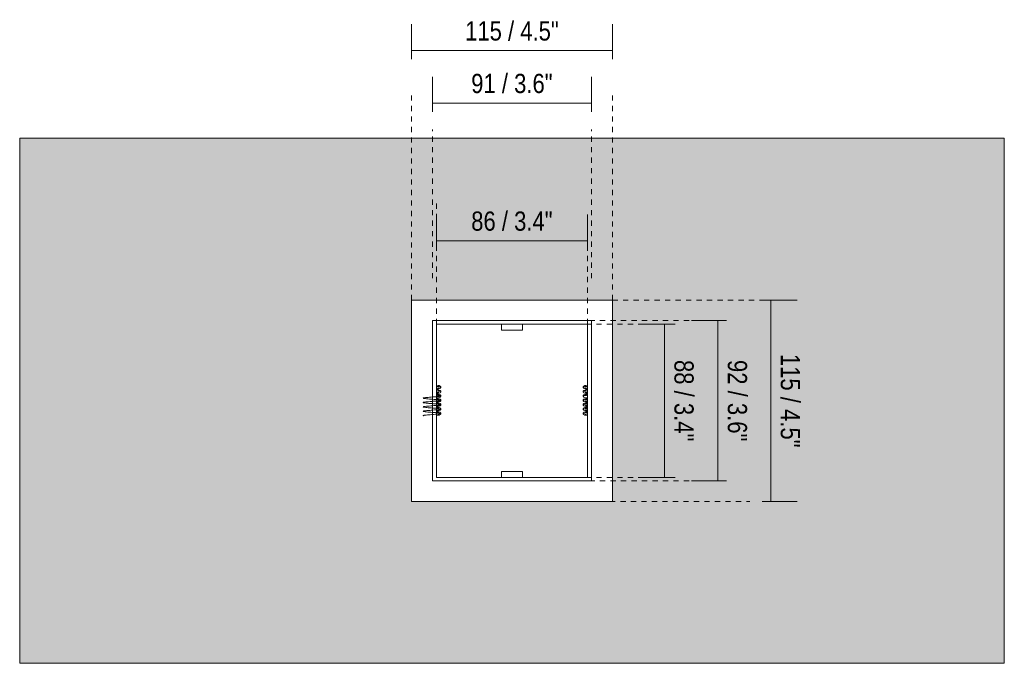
# Model space of a CAD drawing. Header units: millimetres. Extents: x -6861 to -4773, y 84 to 6892.
# Tile 1 of 108: x -6861 to -6298, y 150 to 518. Entities that reach past the tile are written whole.
import ezdxf

# ---------------------------------------------------------------- set-up
doc = ezdxf.new("R2010")
doc.units = ezdxf.units.MM
doc.linetypes.add('Dash', pattern=[6, 3, -3])
doc.layers.add('A-ANNO-DIMS', color=7, linetype='Dash', lineweight=9, true_color=0xd2d2d2)
for name, color, linetype, lineweight in [('A-ANNO-DIMS-5', 7, 'Continuous', 9), ('A-WALL', 7, 'Continuous', 9), ('E-LITE-EQPM', 7, 'Continuous', 20)]:
    doc.layers.add(name, color=color, linetype=linetype, lineweight=lineweight)
doc.styles.add('Arial Narrow', font='ARIALN.TTF', dxfattribs={"height": 11})
doc.dimstyles.new('FARO_-_2_2mm_Arial_Narrow_mm_Inch_Right', dxfattribs={"dimscale": 304.8, "dimtxt": 11.257741, "dimasz": 0, "dimexe": 0.049213, "dimexo": 0.0625, "dimgap": 0.008202, "dimtad": 1, "dimdec": 0, "dimzin": 0, "dimdsep": 46, "dimtxsty": 'Arial Narrow', "dimblk1": 'NONE', "dimblk2": 'NONE', "dimsah": 1, "dimcen": 0.09, "dimadec": 0, "dimazin": 0, "dimtfac": 1, "dimtdec": 4, "dimtix": 1, "dimtmove": 0, "dimatfit": 3, "dimfxl": 0.016404, "dimfxlon": 1, "dimtvp": 1, "dimtolj": 1, "dimtzin": 0, "dimarcsym": 2})

# ---------------------------------------------------------------- blocks, each defined once
blk = doc.blocks.new('01 PODIUM EMPOTRADO CON MARCO 1_glb - PODIUM EMPOTRADO CON MARCO 3_dwg_NS-2254 ÍßÁ_1_5Ð_$$_É_îAÔO-665804-Alzado_PDF')
at = {"lineweight": 9, "flags": 128}
for points in [[(-6536.3, 308.88), (-6536.41, 308.87), (-6537.26, 308.76), (-6537.76, 308.66), (-6538.42, 308.4), (-6538.64, 308.17), (-6538.71, 308.02), (-6538.74, 307.93), (-6538.75, 307.76)], [(-6536.3, 306.64), (-6536.8, 306.7), (-6537.59, 306.82), (-6538.1, 306.95), (-6538.27, 307.03), (-6538.47, 307.16), (-6538.65, 307.37), (-6538.71, 307.51), (-6538.75, 307.76)], [(-6536.3, 306.38), (-6536.53, 306.36), (-6537.34, 306.24), (-6537.81, 306.15), (-6538.43, 305.89), (-6538.64, 305.66), (-6538.71, 305.52), (-6538.75, 305.26)], [(-6536.3, 304.14), (-6536.46, 304.16), (-6537.31, 304.27), (-6537.79, 304.36), (-6538.43, 304.63), (-6538.64, 304.86), (-6538.71, 305), (-6538.75, 305.26)], [(-6537.63, 308.37), (-6537.63, 308.36), (-6537.55, 308.34), (-6537.25, 308.28), (-6536.73, 308.2), (-6536.4, 308.16)], [(-6536.3, 307.37), (-6536.57, 307.34), (-6536.93, 307.29), (-6537.43, 307.21), (-6537.56, 307.18), (-6537.62, 307.16), (-6537.63, 307.16)], [(-6537.63, 305.87), (-6537.63, 305.86), (-6537.55, 305.84), (-6537.25, 305.78), (-6536.72, 305.7), (-6536.48, 305.67)], [(-6537.63, 304.66), (-6537.63, 304.66), (-6537.55, 304.68), (-6537.24, 304.74), (-6536.73, 304.82), (-6536.3, 304.87)], [(-6536.3, 303.88), (-6536.42, 303.87), (-6537.29, 303.75), (-6537.78, 303.66), (-6538.43, 303.39), (-6538.64, 303.17), (-6538.71, 303.02), (-6538.75, 302.76)], [(-6536.3, 301.64), (-6536.41, 301.65), (-6537.28, 301.77), (-6537.77, 301.86), (-6538.41, 302.12), (-6538.53, 302.22), (-6538.67, 302.41), (-6538.72, 302.53), (-6538.75, 302.76)], [(-6536.3, 301.38), (-6536.53, 301.36), (-6537.34, 301.24), (-6537.8, 301.15), (-6538.43, 300.89), (-6538.64, 300.66), (-6538.71, 300.52), (-6538.75, 300.26)], [(-6536.3, 299.14), (-6536.42, 299.15), (-6537.29, 299.27), (-6537.78, 299.36), (-6538.42, 299.63), (-6538.64, 299.86), (-6538.71, 300), (-6538.75, 300.26)], [(-6536.3, 298.88), (-6536.45, 298.87), (-6537.3, 298.75), (-6537.79, 298.66), (-6538.43, 298.39), (-6538.64, 298.16), (-6538.71, 298.02), (-6538.75, 297.76)], [(-6537.63, 303.37), (-6537.63, 303.36), (-6537.55, 303.34), (-6537.24, 303.28), (-6536.72, 303.2), (-6536.4, 303.16)], [(-6537.63, 300.87), (-6537.63, 300.86), (-6537.55, 300.84), (-6537.24, 300.78), (-6536.72, 300.7), (-6536.39, 300.66)], [(-6537.63, 299.66), (-6537.63, 299.66), (-6537.55, 299.68), (-6537.24, 299.74), (-6536.72, 299.82), (-6536.3, 299.87)], [(-6536.3, 296.64), (-6536.54, 296.67), (-6537.35, 296.78), (-6537.81, 296.87), (-6538.44, 297.14), (-6538.65, 297.36), (-6538.71, 297.5), (-6538.75, 297.76)], [(-6536.3, 296.38), (-6536.53, 296.36), (-6537.34, 296.24), (-6537.8, 296.15), (-6538.43, 295.89), (-6538.64, 295.66), (-6538.71, 295.52), (-6538.75, 295.26)], [(-6536.3, 294.14), (-6536.52, 294.16), (-6537.35, 294.28), (-6537.8, 294.37), (-6538.43, 294.63), (-6538.64, 294.86), (-6538.71, 295), (-6538.75, 295.26)], [(-6536.3, 293.88), (-6537.11, 293.78), (-6537.67, 293.68), (-6538.36, 293.44), (-6538.5, 293.33), (-6538.66, 293.13), (-6538.72, 293), (-6538.75, 292.76)], [(-6536.3, 291.64), (-6536.41, 291.65), (-6537.28, 291.77), (-6537.77, 291.86), (-6538.41, 292.12), (-6538.53, 292.22), (-6538.67, 292.41), (-6538.72, 292.53), (-6538.75, 292.76)], [(-6537.63, 298.37), (-6537.63, 298.36), (-6537.55, 298.34), (-6537.24, 298.28), (-6536.72, 298.2), (-6536.39, 298.16)], [(-6537.63, 297.16), (-6537.63, 297.16), (-6537.55, 297.18), (-6537.25, 297.24), (-6536.73, 297.32), (-6536.3, 297.37)], [(-6537.63, 295.87), (-6537.63, 295.86), (-6537.55, 295.84), (-6537.24, 295.78), (-6536.72, 295.7), (-6536.4, 295.66)], [(-6537.63, 294.66), (-6537.63, 294.66), (-6537.55, 294.68), (-6537.25, 294.74), (-6536.73, 294.82), (-6536.3, 294.87)], [(-6537.63, 293.37), (-6537.63, 293.36), (-6537.55, 293.34), (-6537.24, 293.28), (-6536.77, 293.21), (-6536.56, 293.18)], [(-6537.63, 292.16), (-6537.63, 292.16), (-6537.55, 292.18), (-6537.25, 292.24), (-6536.72, 292.32), (-6536.3, 292.37)]]:
    blk.add_lwpolyline(points, dxfattribs=at)
at = {"lineweight": 9}
for points, knots in [([(-6536.31, 305.67), (-6536.35, 305.67), (-6536.92, 305.61), (-6537.86, 305.51), (-6538.68, 305.37), (-6538.79, 305.27), (-6538.73, 305.22)], [0.15442215, 0.15442215, 0.15442215, 0.15442215, 0.15517241, 0.1637931, 0.17241379, 0.18103448, 0.18103448, 0.18103448, 0.18103448]), ([(-6536.33, 308.17), (-6536.46, 308.16), (-6536.84, 308.12), (-6537.43, 308.06), (-6538.17, 307.96), (-6538.76, 307.84), (-6538.78, 307.74), (-6538.68, 307.7)], [0.00638413, 0.00638413, 0.00638413, 0.00638413, 0.00862069, 0.01293103, 0.01724138, 0.02586207, 0.03448276, 0.03448276, 0.03448276, 0.03448276]), ([(-6536.31, 303.17), (-6536.78, 303.13), (-6537.68, 303.04), (-6538.53, 302.9), (-6538.73, 302.81), (-6538.75, 302.77)], [0.30260822, 0.30260822, 0.30260822, 0.30260822, 0.31034483, 0.31896552, 0.32632751, 0.32632751, 0.32632751, 0.32632751]), ([(-6536.33, 300.67), (-6536.7, 300.64), (-6537.52, 300.55), (-6538.45, 300.42), (-6538.72, 300.33), (-6538.75, 300.28)], [0.45087144, 0.45087144, 0.45087144, 0.45087144, 0.45689655, 0.46551724, 0.47413793, 0.47413793, 0.47413793, 0.47413793]), ([(-6536.31, 293.17), (-6536.4, 293.16), (-6536.99, 293.11), (-6537.94, 293), (-6538.71, 292.86), (-6538.79, 292.76), (-6538.71, 292.71)], [0.89520585, 0.89520585, 0.89520585, 0.89520585, 0.89655172, 0.90517241, 0.9137931, 0.92241379, 0.92241379, 0.92241379, 0.92241379]), ([(-6536.33, 295.67), (-6536.5, 295.65), (-6537.17, 295.59), (-6538.13, 295.48), (-6538.68, 295.35), (-6538.76, 295.28), (-6538.75, 295.25)], [0.74714862, 0.74714862, 0.74714862, 0.74714862, 0.75, 0.75862069, 0.76724138, 0.77189871, 0.77189871, 0.77189871, 0.77189871]), ([(-6536.34, 298.17), (-6536.61, 298.14), (-6537.35, 298.07), (-6538.3, 297.95), (-6538.65, 297.85), (-6538.72, 297.8)], [0.59903955, 0.59903955, 0.59903955, 0.59903955, 0.60344828, 0.61206897, 0.62068966, 0.62068966, 0.62068966, 0.62068966])]:
    blk.add_open_spline(points, degree=3, knots=knots, dxfattribs=at)
for points in [[(-6538.75, 302.77), (-6538.75, 302.76), (-6538.75, 302.75), (-6538.75, 302.75)], [(-6538.75, 297.77), (-6538.75, 297.77), (-6538.75, 297.76), (-6538.75, 297.75)]]:
    blk.add_open_spline(points, degree=3, dxfattribs=at)
blk = doc.blocks.new('01 PODIUM EMPOTRADO CON MARCO 1_glb - PODIUM EMPOTRADO CON MARCO 3_dwg_NS-2254 ÍßÁ_1_5Ð_$$_É_îAÔO-V1-Alzado_PDF')
at = {"lineweight": 9, "flags": 128}
for points in [[(-6622.7, 308.88), (-6622.58, 308.87), (-6621.73, 308.76), (-6621.23, 308.66), (-6620.57, 308.4), (-6620.35, 308.17), (-6620.28, 308.02), (-6620.26, 307.93), (-6620.24, 307.76)], [(-6622.7, 306.64), (-6622.19, 306.7), (-6621.4, 306.82), (-6620.89, 306.95), (-6620.72, 307.03), (-6620.52, 307.16), (-6620.34, 307.37), (-6620.28, 307.51), (-6620.24, 307.76)], [(-6622.7, 307.37), (-6622.42, 307.34), (-6622.06, 307.29), (-6621.57, 307.21), (-6621.43, 307.18), (-6621.37, 307.16), (-6621.36, 307.16)], [(-6622.7, 306.38), (-6622.46, 306.36), (-6621.65, 306.24), (-6621.18, 306.15), (-6620.56, 305.89), (-6620.35, 305.66), (-6620.28, 305.52), (-6620.24, 305.26)], [(-6622.7, 304.14), (-6622.53, 304.16), (-6621.68, 304.27), (-6621.2, 304.36), (-6620.56, 304.63), (-6620.35, 304.86), (-6620.28, 305), (-6620.24, 305.26)], [(-6621.36, 304.66), (-6621.37, 304.66), (-6621.44, 304.68), (-6621.75, 304.74), (-6622.27, 304.82), (-6622.7, 304.87)], [(-6621.36, 308.37), (-6621.37, 308.36), (-6621.44, 308.34), (-6621.74, 308.28), (-6622.26, 308.2), (-6622.59, 308.16)], [(-6621.36, 305.87), (-6621.37, 305.86), (-6621.44, 305.84), (-6621.75, 305.78), (-6622.27, 305.7), (-6622.55, 305.67)], [(-6622.7, 303.88), (-6622.57, 303.87), (-6621.7, 303.75), (-6621.21, 303.66), (-6620.56, 303.39), (-6620.35, 303.17), (-6620.28, 303.02), (-6620.24, 302.76)], [(-6622.7, 301.64), (-6622.59, 301.65), (-6621.72, 301.77), (-6621.23, 301.86), (-6620.58, 302.12), (-6620.46, 302.22), (-6620.32, 302.41), (-6620.27, 302.53), (-6620.24, 302.76)], [(-6622.7, 301.38), (-6622.47, 301.36), (-6621.65, 301.24), (-6621.19, 301.15), (-6620.56, 300.89), (-6620.35, 300.66), (-6620.28, 300.52), (-6620.24, 300.26)], [(-6622.7, 299.14), (-6622.57, 299.15), (-6621.7, 299.27), (-6621.21, 299.36), (-6620.57, 299.63), (-6620.35, 299.86), (-6620.28, 300), (-6620.24, 300.26)], [(-6621.36, 299.66), (-6621.37, 299.66), (-6621.44, 299.68), (-6621.75, 299.74), (-6622.27, 299.82), (-6622.7, 299.87)], [(-6622.7, 298.88), (-6622.54, 298.87), (-6621.69, 298.75), (-6621.21, 298.66), (-6620.56, 298.39), (-6620.35, 298.16), (-6620.28, 298.02), (-6620.24, 297.76)], [(-6621.36, 300.87), (-6621.36, 300.86), (-6621.44, 300.84), (-6621.75, 300.78), (-6622.27, 300.7), (-6622.6, 300.66)], [(-6621.36, 303.37), (-6621.37, 303.36), (-6621.44, 303.34), (-6621.75, 303.28), (-6622.27, 303.2), (-6622.59, 303.16)], [(-6622.7, 296.64), (-6622.45, 296.67), (-6621.64, 296.78), (-6621.18, 296.87), (-6620.55, 297.14), (-6620.35, 297.36), (-6620.28, 297.5), (-6620.24, 297.76)], [(-6621.36, 297.16), (-6621.36, 297.16), (-6621.44, 297.18), (-6621.74, 297.24), (-6622.26, 297.32), (-6622.7, 297.37)], [(-6622.7, 296.38), (-6622.46, 296.36), (-6621.65, 296.24), (-6621.19, 296.15), (-6620.56, 295.89), (-6620.35, 295.66), (-6620.28, 295.52), (-6620.24, 295.26)], [(-6622.7, 294.14), (-6622.48, 294.16), (-6621.65, 294.28), (-6621.19, 294.37), (-6620.56, 294.63), (-6620.35, 294.86), (-6620.28, 295), (-6620.24, 295.26)], [(-6621.36, 294.66), (-6621.37, 294.66), (-6621.44, 294.68), (-6621.75, 294.74), (-6622.27, 294.82), (-6622.7, 294.87)], [(-6622.7, 293.88), (-6621.88, 293.78), (-6621.32, 293.68), (-6620.64, 293.44), (-6620.49, 293.33), (-6620.33, 293.13), (-6620.27, 293), (-6620.24, 292.76)], [(-6622.7, 291.64), (-6622.58, 291.65), (-6621.71, 291.77), (-6621.22, 291.86), (-6620.58, 292.12), (-6620.46, 292.22), (-6620.32, 292.41), (-6620.27, 292.53), (-6620.24, 292.76)], [(-6621.36, 298.37), (-6621.37, 298.36), (-6621.44, 298.34), (-6621.75, 298.28), (-6622.27, 298.2), (-6622.6, 298.16)], [(-6621.36, 295.87), (-6621.36, 295.86), (-6621.44, 295.84), (-6621.75, 295.78), (-6622.27, 295.7), (-6622.59, 295.66)], [(-6621.36, 293.37), (-6621.37, 293.36), (-6621.44, 293.34), (-6621.75, 293.28), (-6622.22, 293.21), (-6622.44, 293.18)], [(-6621.36, 292.16), (-6621.36, 292.16), (-6621.44, 292.18), (-6621.75, 292.24), (-6622.27, 292.32), (-6622.7, 292.37)]]:
    blk.add_lwpolyline(points, dxfattribs=at)
at = {"lineweight": 9}
for points, knots in [([(-6622.68, 305.67), (-6622.64, 305.67), (-6622.07, 305.61), (-6621.13, 305.51), (-6620.32, 305.37), (-6620.21, 305.27), (-6620.26, 305.22)], [0.15442215, 0.15442215, 0.15442215, 0.15442215, 0.15517241, 0.1637931, 0.17241379, 0.18103448, 0.18103448, 0.18103448, 0.18103448]), ([(-6622.67, 308.17), (-6622.53, 308.16), (-6622.15, 308.12), (-6621.57, 308.06), (-6620.82, 307.96), (-6620.34, 307.86), (-6620.24, 307.79), (-6620.24, 307.76)], [0.00638413, 0.00638413, 0.00638413, 0.00638413, 0.00862069, 0.01293103, 0.01724138, 0.02586207, 0.0306685, 0.0306685, 0.0306685, 0.0306685]), ([(-6620.24, 302.75), (-6620.26, 302.7), (-6620.52, 302.6), (-6621.53, 302.46), (-6623.03, 302.31), (-6624.83, 302.17), (-6626.67, 302.02), (-6628.34, 301.88), (-6629.59, 301.73), (-6630.26, 301.59), (-6630.28, 301.44), (-6629.62, 301.29), (-6628.39, 301.15), (-6626.74, 301), (-6624.9, 300.86), (-6623.09, 300.71), (-6621.58, 300.57), (-6620.54, 300.42), (-6620.13, 300.28), (-6620.4, 300.13), (-6621.3, 299.99), (-6622.72, 299.84), (-6624.48, 299.69), (-6626.34, 299.55), (-6628.05, 299.4), (-6629.39, 299.26), (-6630.19, 299.11), (-6630.32, 298.97), (-6629.79, 298.82), (-6628.66, 298.68), (-6627.07, 298.53), (-6625.24, 298.39), (-6623.41, 298.24), (-6621.83, 298.09), (-6620.69, 297.95), (-6620.16, 297.8), (-6620.3, 297.66), (-6621.09, 297.51), (-6622.43, 297.37), (-6624.14, 297.22), (-6626, 297.08), (-6627.76, 296.93), (-6629.18, 296.79), (-6630.09, 296.64), (-6630.35, 296.49), (-6629.94, 296.35), (-6628.91, 296.2), (-6627.39, 296.06), (-6625.59, 295.91), (-6623.74, 295.77), (-6622.09, 295.62), (-6620.86, 295.48), (-6620.21, 295.33), (-6620.22, 295.19), (-6620.9, 295.04), (-6622.15, 294.89), (-6623.81, 294.75), (-6625.66, 294.6), (-6627.45, 294.46), (-6628.95, 294.31), (-6629.96, 294.17), (-6630.35, 294.02), (-6630.06, 293.88), (-6629.14, 293.73), (-6627.7, 293.58), (-6625.93, 293.44), (-6624.07, 293.29), (-6622.37, 293.15), (-6621.05, 293), (-6620.28, 292.86), (-6620.17, 292.71), (-6620.72, 292.57), (-6621.88, 292.42), (-6623.48, 292.28), (-6625.31, 292.13), (-6627.13, 291.98), (-6628.71, 291.84), (-6629.63, 291.72), (-6630.08, 291.62), (-6630.25, 291.55), (-6630.25, 291.48), (-6630.15, 291.43), (-6630.06, 291.4)], [0.3275862, 0.3275862, 0.3275862, 0.3275862, 0.3362069, 0.3448276, 0.3534483, 0.362069, 0.3706897, 0.3793103, 0.387931, 0.3965517, 0.4051724, 0.4137931, 0.4224138, 0.4310345, 0.4396552, 0.4482759, 0.4568966, 0.4655172, 0.4741379, 0.4827586, 0.4913793, 0.5, 0.5086207, 0.5172414, 0.5258621, 0.5344828, 0.5431034, 0.5517241, 0.5603448, 0.5689655, 0.5775862, 0.5862069, 0.5948276, 0.6034483, 0.612069, 0.6206897, 0.6293103, 0.637931, 0.6465517, 0.6551724, 0.6637931, 0.6724138, 0.6810345, 0.6896552, 0.6982759, 0.7068966, 0.7155172, 0.7241379, 0.7327586, 0.7413793, 0.75, 0.7586207, 0.7672414, 0.7758621, 0.7844828, 0.7931034, 0.8017241, 0.8103448, 0.8189655, 0.8275862, 0.8362069, 0.8448276, 0.8534483, 0.862069, 0.8706897, 0.8793103, 0.887931, 0.8965517, 0.9051724, 0.9137931, 0.9224138, 0.9310345, 0.9396552, 0.9482759, 0.9568966, 0.9655172, 0.9741379, 0.9827586, 0.987069, 0.9913793, 0.9956897, 1, 1, 1, 1]), ([(-6622.68, 303.17), (-6622.21, 303.13), (-6621.31, 303.04), (-6620.46, 302.9), (-6620.26, 302.81), (-6620.24, 302.77)], [0.30260822, 0.30260822, 0.30260822, 0.30260822, 0.31034483, 0.31896552, 0.32632751, 0.32632751, 0.32632751, 0.32632751]), ([(-6622.66, 300.67), (-6622.29, 300.64), (-6621.47, 300.55), (-6620.54, 300.42), (-6620.27, 300.33), (-6620.25, 300.28)], [0.45087144, 0.45087144, 0.45087144, 0.45087144, 0.45689655, 0.46551724, 0.47413793, 0.47413793, 0.47413793, 0.47413793]), ([(-6622.68, 293.17), (-6622.59, 293.16), (-6622, 293.11), (-6621.05, 293), (-6620.28, 292.86), (-6620.2, 292.76), (-6620.28, 292.71)], [0.89520585, 0.89520585, 0.89520585, 0.89520585, 0.89655172, 0.90517241, 0.9137931, 0.92241379, 0.92241379, 0.92241379, 0.92241379]), ([(-6622.66, 295.67), (-6622.49, 295.65), (-6621.82, 295.59), (-6620.86, 295.48), (-6620.32, 295.36), (-6620.24, 295.28), (-6620.24, 295.26)], [0.74714862, 0.74714862, 0.74714862, 0.74714862, 0.75, 0.75862069, 0.76724138, 0.77140804, 0.77140804, 0.77140804, 0.77140804]), ([(-6622.65, 298.17), (-6622.39, 298.14), (-6621.64, 298.07), (-6620.69, 297.95), (-6620.34, 297.85), (-6620.27, 297.8)], [0.59903955, 0.59903955, 0.59903955, 0.59903955, 0.60344828, 0.61206897, 0.62068966, 0.62068966, 0.62068966, 0.62068966])]:
    blk.add_open_spline(points, degree=3, knots=knots, dxfattribs=at)
blk = doc.blocks.new('01 PODIUM EMPOTRADO CON MARCO 1_glb - 01 PODIUM EMPOTRADO CON MARCO 1-665813-Alzado_PDF')
at = {"layer": 'E-LITE-EQPM'}
for p, q in [((-6522, 357.5), (-6637, 357.5)), ((-6637, 357.5), (-6637, 242.5)), ((-6522, 242.5), (-6522, 357.5)), ((-6625, 254.2), (-6625, 345.8)), ((-6625, 345.8), (-6534, 345.8)), ((-6622.7, 256.25), (-6622.7, 343.75)), ((-6622.7, 343.75), (-6536.3, 343.75)), ((-6585.5, 343.72), (-6585.5, 340.51)), ((-6573.5, 340.51), (-6573.5, 343.72)), ((-6536.3, 343.75), (-6536.3, 256.25)), ((-6534, 345.8), (-6534, 254.2)), ((-6585.5, 340.51), (-6585.5, 340.39)), ((-6585.5, 340.39), (-6573.5, 340.39)), ((-6573.5, 340.39), (-6573.5, 340.51)), ((-6573.5, 259.61), (-6585.5, 259.61)), ((-6585.5, 259.61), (-6585.5, 259.49)), ((-6585.5, 259.49), (-6585.5, 256.28)), ((-6573.5, 259.49), (-6573.5, 259.61)), ((-6573.5, 256.28), (-6573.5, 259.49)), ((-6534, 254.2), (-6625, 254.2)), ((-6536.3, 256.25), (-6622.7, 256.25)), ((-6637, 242.5), (-6522, 242.5))]:
    blk.add_line(p, q, dxfattribs=at)
for name in ['01 PODIUM EMPOTRADO CON MARCO 1_glb - PODIUM EMPOTRADO CON MARCO 3_dwg_NS-2254 ÍßÁ_1_5Ð_$$_É_îAÔO-V1-Alzado_PDF', '01 PODIUM EMPOTRADO CON MARCO 1_glb - PODIUM EMPOTRADO CON MARCO 3_dwg_NS-2254 ÍßÁ_1_5Ð_$$_É_îAÔO-665804-Alzado_PDF']:
    blk.add_blockref(name, (0, 0))
blk = doc.blocks.new('DIMBLOCK1-Alzado_PDF')
at = {"layer": 'A-ANNO-DIMS-5', "color": 251, "true_color": 0x5b5b5b, "transparency": 16777216}
for p, q in [((-6625, 465.11), (-6625, 485.11)), ((-6534, 465.11), (-6534, 485.11)), ((-6625, 470.11), (-6534, 470.11)), ((-6625, 470.11), (-6625, 465.11)), ((-6534, 470.11), (-6534, 465.11))]:
    blk.add_line(p, q, dxfattribs=at)
at = {"layer": 'A-ANNO-DIMS-5', "color": 0, "transparency": 16777216, "insert": (-6602.82, 486.82), "char_height": 11, "width": 55.9671, "attachment_point": 1, "line_spacing_factor": 0.974696, "style": 'Arial Narrow'}
blk.add_mtext('91 / 3.6"', dxfattribs=at)
blk = doc.blocks.new('_None')
blk = doc.blocks.new('DIMBLOCK2-Alzado_PDF')
at = {"layer": 'A-ANNO-DIMS-5', "color": 251, "true_color": 0x5b5b5b, "transparency": 16777216}
for p, q in [((-6622.7, 391.25), (-6622.7, 406.45)), ((-6536.3, 391.25), (-6536.3, 406.45)), ((-6622.7, 391.45), (-6536.3, 391.45)), ((-6622.7, 391.45), (-6622.7, 386.45)), ((-6536.3, 391.45), (-6536.3, 386.45))]:
    blk.add_line(p, q, dxfattribs=at)
at = {"layer": 'A-ANNO-DIMS-5', "color": 0, "transparency": 16777216, "insert": (-6602.82, 408.16), "char_height": 11, "width": 55.9671, "attachment_point": 1, "line_spacing_factor": 0.974696, "style": 'Arial Narrow'}
blk.add_mtext('86 / 3.4"', dxfattribs=at)
blk = doc.blocks.new('DIMBLOCK3-Alzado_PDF')
at = {"layer": 'A-ANNO-DIMS-5', "color": 251, "true_color": 0x5b5b5b, "transparency": 16777216}
for p, q in [((-6637, 495.11), (-6637, 515.11)), ((-6522, 495.11), (-6522, 515.11)), ((-6637, 500.11), (-6522, 500.11)), ((-6637, 500.11), (-6637, 495.11)), ((-6522, 500.11), (-6522, 495.11))]:
    blk.add_line(p, q, dxfattribs=at)
at = {"layer": 'A-ANNO-DIMS-5', "color": 0, "transparency": 16777216, "insert": (-6606.3, 516.82), "char_height": 11, "width": 64.3299, "attachment_point": 1, "line_spacing_factor": 0.974696, "style": 'Arial Narrow'}
blk.add_mtext('115 / 4.5"', dxfattribs=at)
blk = doc.blocks.new('DIMBLOCK4-Alzado_PDF')
at = {"layer": 'A-ANNO-DIMS-5', "color": 251, "true_color": 0x5b5b5b, "transparency": 16777216}
for p, q in [((-6436.53, 357.5), (-6416.53, 357.5)), ((-6431.53, 357.5), (-6436.53, 357.5)), ((-6431.53, 242.5), (-6431.53, 357.5)), ((-6436.53, 242.5), (-6416.53, 242.5)), ((-6431.53, 242.5), (-6436.53, 242.5))]:
    blk.add_line(p, q, dxfattribs=at)
at = {"layer": 'A-ANNO-DIMS-5', "color": 0, "transparency": 16777216, "insert": (-6414.82, 326.8), "char_height": 11, "width": 64.3299, "attachment_point": 1, "rotation": 270, "line_spacing_factor": 0.974696, "style": 'Arial Narrow'}
blk.add_mtext('115 / 4.5"', dxfattribs=at)
blk = doc.blocks.new('DIMBLOCK5-Alzado_PDF')
at = {"layer": 'A-ANNO-DIMS-5', "color": 251, "true_color": 0x5b5b5b, "transparency": 16777216}
for p, q in [((-6492.14, 343.75), (-6507.34, 343.75)), ((-6492.34, 256.25), (-6492.34, 343.75)), ((-6492.34, 343.75), (-6487.34, 343.75)), ((-6492.14, 256.25), (-6507.34, 256.25)), ((-6492.34, 256.25), (-6487.34, 256.25))]:
    blk.add_line(p, q, dxfattribs=at)
at = {"layer": 'A-ANNO-DIMS-5', "color": 0, "transparency": 16777216, "insert": (-6475.63, 323.32), "char_height": 11, "width": 55.9671, "attachment_point": 1, "rotation": 270, "line_spacing_factor": 0.974696, "style": 'Arial Narrow'}
blk.add_mtext('88 / 3.4"', dxfattribs=at)
blk = doc.blocks.new('DIMBLOCK6-Alzado_PDF')
at = {"layer": 'A-ANNO-DIMS-5', "color": 251, "true_color": 0x5b5b5b, "transparency": 16777216}
for p, q in [((-6461.61, 345.8), (-6476.81, 345.8)), ((-6461.81, 254.2), (-6461.81, 345.8)), ((-6461.81, 345.8), (-6456.81, 345.8)), ((-6461.61, 254.2), (-6476.81, 254.2)), ((-6461.81, 254.2), (-6456.81, 254.2))]:
    blk.add_line(p, q, dxfattribs=at)
at = {"layer": 'A-ANNO-DIMS-5', "color": 0, "transparency": 16777216, "insert": (-6445.09, 323.32), "char_height": 11, "width": 55.9671, "attachment_point": 1, "rotation": 270, "line_spacing_factor": 0.974696, "style": 'Arial Narrow'}
blk.add_mtext('92 / 3.6"', dxfattribs=at)

msp = doc.modelspace()

# ---------------------------------------------------------------- hatches: boundary and pattern name
at = {"layer": 'A-WALL', "true_color": 0xf7f7f7}
h = msp.add_hatch(color=7, dxfattribs=at)
h.paths.add_polyline_path([(-6861, 150), (-6298, 150), (-6298, 450), (-6861, 450), (-6861, 319.11)])
h.paths.add_polyline_path([(-6543.26, 242.5), (-6637, 242.5), (-6637, 357.5), (-6522, 357.5), (-6522, 242.5), (-6534, 242.5)])

# ---------------------------------------------------------------- linework, layer by layer
at = {"layer": 'A-ANNO-DIMS'}
for p, q in [((-6637, 357.5), (-6637, 476.5)), ((-6522, 357.5), (-6522, 476.5)), ((-6625, 370), (-6625, 455)), ((-6534, 370), (-6534, 455)), ((-6622.7, 343.75), (-6622.7, 415)), ((-6622.7, 343.75), (-6622.7, 405)), ((-6536.3, 343.75), (-6536.3, 405)), ((-6522, 357.5), (-6432, 357.5)), ((-6537.25, 343.75), (-6484.41, 343.75)), ((-6535.2, 345.8), (-6457.33, 345.8)), ((-6537.25, 256.25), (-6484.41, 256.25)), ((-6535.2, 254.2), (-6457.33, 254.2)), ((-6523.5, 242.5), (-6443.5, 242.5))]:
    msp.add_line(p, q, dxfattribs=at)
at = {"layer": 'A-WALL', "color": 253, "true_color": 0xaaaaaa}
for p, q in [((-6298, 450), (-6861, 450)), ((-6861, 450), (-6861, 150)), ((-6298, 150), (-6298, 450)), ((-6861, 150), (-6298, 150))]:
    msp.add_line(p, q, dxfattribs=at)

# ---------------------------------------------------------------- block references
at = {"layer": 'E-LITE-EQPM'}
msp.add_blockref('01 PODIUM EMPOTRADO CON MARCO 1_glb - 01 PODIUM EMPOTRADO CON MARCO 1-665813-Alzado_PDF', (0, 0), dxfattribs=at)

# ---------------------------------------------------------------- dimensions: what is measured, and where the dimension line sits
at = {"layer": 'A-ANNO-DIMS', "color": 251, "linetype": 'Continuous', "true_color": 0x5b5b5b}
for base, p1, p2, override, picture, middle in [((-6522, 500.11), (-6637, 495.11), (-6522, 495.11), {"dimpost": '<>', "dimfxl": 115}, 'DIMBLOCK3-Alzado_PDF', (-6579.5, 509.73)), ((-6534, 470.11), (-6625, 465.11), (-6534, 465.11), {"dimpost": '<>', "dimfxl": 91}, 'DIMBLOCK1-Alzado_PDF', (-6579.5, 479.73)), ((-6536.3, 391.45), (-6622.7, 386.45), (-6536.3, 386.45), {"dimpost": '<>', "dimfxl": 86.4}, 'DIMBLOCK2-Alzado_PDF', (-6579.5, 401.07))]:
    dim = msp.add_linear_dim(base=base, p1=p1, p2=p2, dimstyle='FARO_-_2_2mm_Arial_Narrow_mm_Inch_Right', override=override, dxfattribs=at)
    dim.commit()
    dim.dimension.update_dxf_attribs({"geometry": picture, "text_midpoint": middle})
for base, p1, p2, override, picture, middle in [((-6431.53, 357.5), (-6436.53, 242.5), (-6436.53, 357.5), {"dimtad": 4, "dimpost": '<>', "dimfxl": 115}, 'DIMBLOCK4-Alzado_PDF', (-6421.91, 300)), ((-6492.34167298, 343.75), (-6487.34167298, 256.25), (-6487.34167298, 343.75), {"dimtad": 4, "dimpost": '<>', "dimfxl": 87.5}, 'DIMBLOCK5-Alzado_PDF', (-6482.72093624, 300)), ((-6461.81, 345.8), (-6456.81, 254.2), (-6456.81, 345.8), {"dimtad": 4, "dimpost": '<>', "dimfxl": 91.6}, 'DIMBLOCK6-Alzado_PDF', (-6452.19, 300))]:
    dim = msp.add_linear_dim(base=base, p1=p1, p2=p2, angle=90, dimstyle='FARO_-_2_2mm_Arial_Narrow_mm_Inch_Right', override=override, dxfattribs=at)
    dim.commit()
    dim.dimension.update_dxf_attribs({"geometry": picture, "text_midpoint": middle})

doc.saveas('drawing.dxf')
